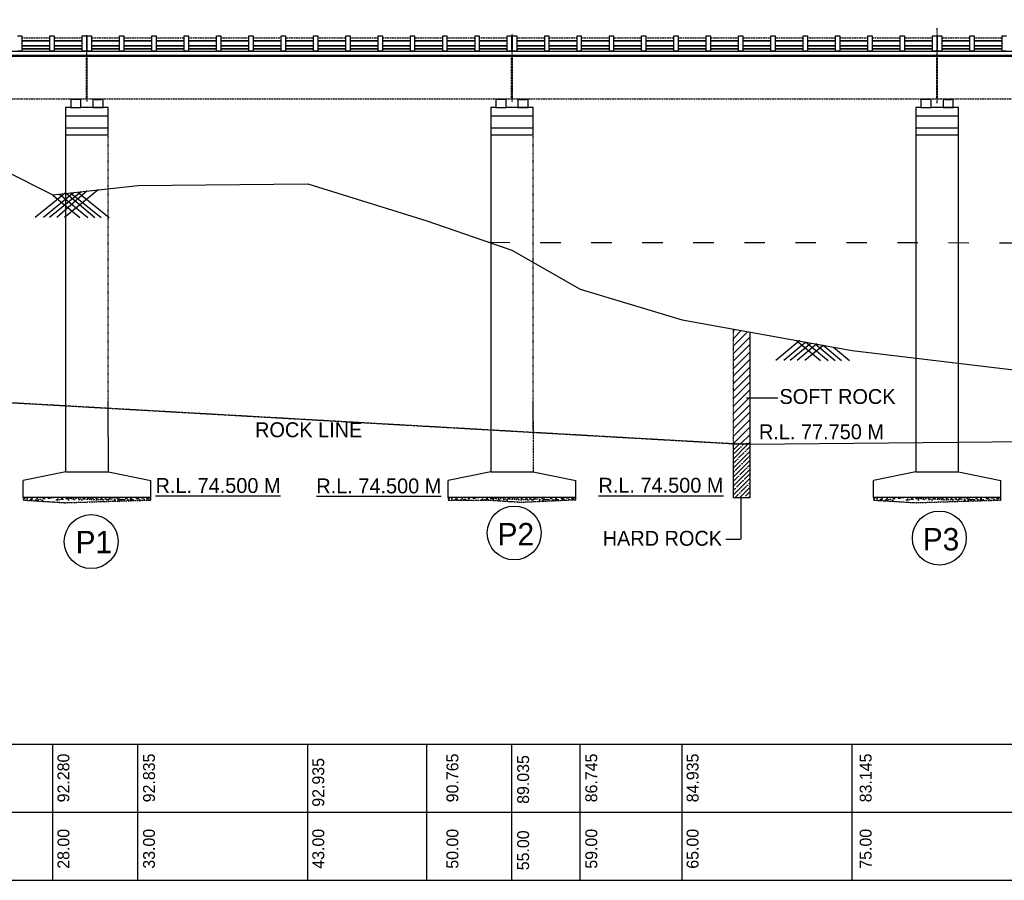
# Model space of a CAD drawing. Header units: inches. Extents: x -1841658761 to 3039153, y 1727 to 2165588347.
# Tile 30 of 41: x 656488 to 714388, y 983782 to 1034364. Entities that reach past the tile are written whole.
import ezdxf

# ---------------------------------------------------------------- set-up
doc = ezdxf.new("R2010")
doc.units = ezdxf.units.IN
doc.header["$MEASUREMENT"] = 0
for name, pattern in [('ACAD_ISO03W100', [30, 12, -18]), ('CENTERX2', [4, 2.5, -0.5, 0.5, -0.5]), ('DASHED', [0.75, 0.5, -0.25])]:
    doc.linetypes.add(name, pattern=pattern)
for name, color, linetype in [('GROUND_LVL', 114, 'Continuous'), ('TEX', 6, 'Continuous'), ('text', 7, 'Continuous')]:
    doc.layers.add(name, color=color, linetype=linetype)
doc.dimstyles.get("Standard").update_dxf_attribs({"dimtxt": 0.18, "dimasz": 0.18, "dimexe": 0.18, "dimexo": 0.0625, "dimgap": 0.09, "dimtad": 0, "dimtih": 1, "dimtoh": 1, "dimdec": 4, "dimzin": 0, "dimdsep": 46, "dimtxsty": 'Standard', "dimcen": 0.09, "dimadec": 0, "dimazin": 0, "dimtfac": 1, "dimtdec": 4, "dimtofl": 0, "dimtmove": 0, "dimatfit": 3, "dimfxl": 1, "dimtolj": 1, "dimtzin": 0, "dimarcsym": 0})

# ---------------------------------------------------------------- blocks, each defined once
blk = doc.blocks.new('*D92')
at = {"color": 3, "lineweight": -2, "transparency": 16777216}
for p, q in [((635759, 1043039), (635759, 1044459)), ((638759, 1044459), (882438, 1044459)), ((885438, 1044384), (885438, 1044459))]:
    blk.add_line(p, q, dxfattribs=at)
at = {"color": 3, "transparency": 16777216}
for points in [[(638759, 1044959), (638759, 1043959), (635759, 1044459)], [(882438, 1044959), (882438, 1043959), (885438, 1044459)]]:
    blk.add_solid(points, dxfattribs=at)
at = {"layer": 'Defpoints', "color": 0, "transparency": 16777216}
for p in [(885438, 1044459), (885438, 1044384), (635759, 1043039)]:
    blk.add_point(p, dxfattribs=at)
at = {"color": 0, "transparency": 16777216, "insert": (775438, 1045531), "char_height": 1500, "attachment_point": 5}
blk.add_mtext('\\A1;{\\H1.4286x;LENGTH OF BRIDGE 250.00 M. = 10 SPAN OF 25.00 M. EACH}', dxfattribs=at)

msp = doc.modelspace()

# ---------------------------------------------------------------- hatches: boundary and pattern name
at = {"lineweight": 30}
for points in [[(659987.94207, 1029667.73515), (659987.94207, 1029706.73515), (659587.94207, 1029706.73515), (659587.94207, 1029667.73515)], [(661287.94207, 1029667.73515), (661287.94207, 1029706.73515), (660887.94207, 1029706.73515), (660887.94207, 1029667.73515)], [(684987.94318, 1029667.73488), (684987.94318, 1029706.73488), (684587.94318, 1029706.73488), (684587.94318, 1029667.73488)], [(686287.94318, 1029667.73488), (686287.94318, 1029706.73488), (685887.94318, 1029706.73488), (685887.94318, 1029667.73488)], [(709987.94318, 1029667.73488), (709987.94318, 1029706.73488), (709587.94318, 1029706.73488), (709587.94318, 1029667.73488)], [(711287.94318, 1029667.73488), (711287.94318, 1029706.73488), (710887.94318, 1029706.73488), (710887.94318, 1029667.73488)]]:
    msp.add_hatch(color=7, dxfattribs=at).paths.add_polyline_path(points)
at = {"linetype": 'DASHED'}
h = msp.add_hatch(dxfattribs=at)
h.set_pattern_fill('ANSI31', color=256, scale=1000, style=0)
h.set_pattern_definition([(45, (-4441128.25, 957493.27), (-88.3883476, 88.3883476), [])])
h.paths.add_polyline_path([(699437.94207, 1016000.73515), (698437.94207, 1016179.73515), (698437.94207, 1009429.73515), (699437.94207, 1009429.73515)])
h.paths.add_polyline_path([(699437.94207, 1016000.73515), (698437.94207, 1016179.73515), (698437.94207, 1009429.73515), (699437.94207, 1009429.73515)])
h = msp.add_hatch(dxfattribs=at)
h.set_pattern_fill('ANSI31', color=256, scale=2500, style=0)
h.set_pattern_definition([(45, (-4441128.25, 957493.27), (-220.97087, 220.97087), [])])
h.paths.add_polyline_path([(699437.94207, 1016000.73515), (698437.94207, 1016179.73515), (698437.94207, 1009429.73515), (699437.94207, 1009429.73515)])
h = msp.add_hatch(dxfattribs=at)
h.set_pattern_fill('ANSI35', color=256, scale=1500, style=0)
h.set_pattern_definition([(45, (-4441128.25, 957493.27), (-265.165043, 265.165043), []), (45, (-4440863.1, 957493.27), (-265.165043, 265.165043), [468.75, -93.75, 0, -93.75])])
h.paths.add_polyline_path([(699437.94207, 1009408.55196), (698437.94207, 1009429.73515), (698437.94207, 1006281.73515), (699437.94207, 1006281.73515)])
at = {"linetype": 'ACAD_ISO03W100'}
h = msp.add_hatch(dxfattribs=at)
h.set_pattern_fill('AR-CONC', color=256, scale=50, style=0)
h.set_pattern_definition([(50, (-4045421.3, 963194.88), (358.630091, -31.376067), [37.5, -412.5]), (355, (-4045421.3, 963194.88), (-69.375667, 376.096067), [30, -330]), (100.4514, (-4045391.4, 963192.26), (289.25469, 344.71977), [31.870095, -350.571056]), (46.1842, (-4045421.3, 963294.88), (533.620524, -82.759507), [56.25, -618.75]), (96.6356, (-4045376.83, 963288), (467.33135, 487.058935), [47.805144, -525.8565]), (351.1842, (-4045421.3, 963294.9), (467.33097, 487.0593), [45, -495]), (21, (-4045371.3, 963269.88), (298.453526, -201.309445), [37.5, -412.5]), (326, (-4045371.3, 963269.88), (121.657666, 362.575023), [30, -330]), (71.4514, (-4045346.43, 963253.1), (420.111314, 161.265248), [31.870095, -350.571056]), (37.5, (-4045421.3, 963194.88), (6.0799277, 166.446927), [0, -326, 0, -335, 0, -331.25]), (7.5, (-4045421.3, 963194.88), (131.534769, 197.205856), [0, -191, 0, -318.5, 0, -126.25]), (327.5, (-4045532.8, 963194.88), (266.911218, -11.277436), [0, -125, 0, -390, 0, -517.5]), (317.5, (-4045582.8, 963194.88), (291.593085, 50.052491), [0, -162.5, 0, -259, 0, -367.5])])
h.paths.add_polyline_path([(664200.61707, 1006131.73515), (664200.61707, 1006281.73515), (656700.61707, 1006281.73515), (656700.61707, 1006131.73515)])
h = msp.add_hatch(dxfattribs=at)
h.set_pattern_fill('AR-CONC', color=256, scale=50, style=0)
h.set_pattern_definition([(50, (-4020433.97, 963194.88), (358.630091, -31.376067), [37.5, -412.5]), (355, (-4020433.97, 963194.88), (-69.375667, 376.096067), [30, -330]), (100.4514, (-4020404.1, 963192.26), (289.25469, 344.71977), [31.870095, -350.571056]), (46.1842, (-4020433.97, 963294.88), (533.620524, -82.759507), [56.25, -618.75]), (96.6356, (-4020389.5, 963288), (467.33135, 487.058935), [47.805144, -525.8565]), (351.1842, (-4020433.97, 963294.9), (467.33097, 487.0593), [45, -495]), (21, (-4020383.97, 963269.88), (298.453526, -201.309445), [37.5, -412.5]), (326, (-4020383.97, 963269.88), (121.657666, 362.575023), [30, -330]), (71.4514, (-4020359.1, 963253.1), (420.111314, 161.265248), [31.870095, -350.571056]), (37.5, (-4020433.97, 963194.88), (6.0799277, 166.446927), [0, -326, 0, -335, 0, -331.25]), (7.5, (-4020433.97, 963194.88), (131.534769, 197.205856), [0, -191, 0, -318.5, 0, -126.25]), (327.5, (-4020545.47, 963194.88), (266.911218, -11.277436), [0, -125, 0, -390, 0, -517.5]), (317.5, (-4020595.47, 963194.88), (291.593085, 50.052491), [0, -162.5, 0, -259, 0, -367.5])])
h.paths.add_polyline_path([(689187.94318, 1006131.73515), (689187.94318, 1006281.73515), (681687.94318, 1006281.73515), (681687.94318, 1006131.73515)])
h = msp.add_hatch(dxfattribs=at)
h.set_pattern_fill('AR-CONC', color=256, scale=50, style=0)
h.set_pattern_definition([(50, (-3995433.97, 963194.88), (358.630091, -31.376067), [37.5, -412.5]), (355, (-3995433.97, 963194.88), (-69.375667, 376.096067), [30, -330]), (100.4514, (-3995404.1, 963192.26), (289.25469, 344.71977), [31.870095, -350.571056]), (46.1842, (-3995433.97, 963294.88), (533.620524, -82.759507), [56.25, -618.75]), (96.6356, (-3995389.5, 963288), (467.33135, 487.058935), [47.805144, -525.8565]), (351.1842, (-3995433.97, 963294.9), (467.33097, 487.0593), [45, -495]), (21, (-3995383.97, 963269.88), (298.453526, -201.309445), [37.5, -412.5]), (326, (-3995383.97, 963269.88), (121.657666, 362.575023), [30, -330]), (71.4514, (-3995359.1, 963253.1), (420.111314, 161.265248), [31.870095, -350.571056]), (37.5, (-3995433.97, 963194.88), (6.0799277, 166.446927), [0, -326, 0, -335, 0, -331.25]), (7.5, (-3995433.97, 963194.88), (131.534769, 197.205856), [0, -191, 0, -318.5, 0, -126.25]), (327.5, (-3995545.47, 963194.88), (266.911218, -11.277436), [0, -125, 0, -390, 0, -517.5]), (317.5, (-3995595.47, 963194.88), (291.593085, 50.052491), [0, -162.5, 0, -259, 0, -367.5])])
h.paths.add_polyline_path([(714187.94318, 1006131.73515), (714187.94318, 1006281.73515), (706687.94318, 1006281.73515), (706687.94318, 1006131.73515)])

# ---------------------------------------------------------------- linework, layer by layer
for p, q in [((685437.94318, 1029508.83883), (685437.94318, 1033529.32366)), ((710437.94318, 1032206.73515), (710437.94318, 1033892.74407)), ((660437.94207, 1032206.73488), (660437.94207, 1033449.09873)), ((660437.94207, 1032206.73488), (660437.94207, 1029556.53075)), ((710437.94318, 1029466.25216), (710437.94318, 1032206.73515)), ((659187.94207, 1027606.73515), (659187.94207, 1011929.16722)), ((661687.94207, 1011929.16722), (661687.94207, 1027606.73515)), ((684187.94318, 1027606.73488), (684187.94318, 1011929.16694)), ((686687.94318, 1011929.16694), (686687.94318, 1027606.73488)), ((709187.94318, 1027606.73488), (709187.94318, 1011929.16694)), ((698437.94207, 1016179.73515), (698437.94207, 1009429.73515)), ((699437.94207, 1016000.71596), (699437.94207, 1016000.73109)), ((699437.94207, 1009429.73515), (698437.94207, 1009429.73515)), ((656700.61707, 1006281.73515), (656700.61707, 1006131.73515)), ((664200.61707, 1006131.73515), (664200.61707, 1006281.73515)), ((681687.94318, 1006281.73515), (681687.94318, 1006131.73515)), ((689187.94318, 1006131.73515), (689187.94318, 1006281.73515)), ((698437.94207, 1006281.73515), (699392.23466, 1006281.73515)), ((706687.94318, 1006281.73515), (706687.94318, 1006131.73515)), ((714187.94318, 1006131.73515), (714187.94318, 1006281.73515)), ((695437.94207, 991781.73515), (698437.94207, 991781.73515))]:
    msp.add_line(p, q, dxfattribs=at)
at = {"color": 251}
for p, q in [((656362.94207, 1033406.73515), (656612.94207, 1033406.73515)), ((656612.94207, 1033406.73515), (656612.94207, 1033306.73515)), ((656612.94207, 1033306.73515), (656612.94207, 1032506.73515)), ((656612.94207, 1033126.73515), (658262.94207, 1033126.73515)), ((658262.94207, 1033126.73515), (656612.94207, 1033126.73515)), ((658262.94207, 1033406.73515), (658512.94207, 1033406.73515)), ((658262.94207, 1033306.73515), (658262.94207, 1033406.73515)), ((658262.94207, 1032506.73515), (658262.94207, 1033306.73515)), ((658512.94207, 1033406.73515), (658512.94207, 1033306.73515)), ((658512.94207, 1033306.73515), (658512.94207, 1032506.73515)), ((658512.94207, 1033126.73515), (660162.94207, 1033126.73515)), ((660162.94207, 1033126.73515), (658512.94207, 1033126.73515)), ((660162.94207, 1033406.73515), (660412.94207, 1033406.73515)), ((660162.94207, 1033306.73515), (660162.94207, 1033406.73515)), ((660162.94207, 1032506.73515), (660162.94207, 1033306.73515)), ((660412.94207, 1033406.73515), (660412.94207, 1033306.73515)), ((660412.94207, 1033306.73515), (660412.94207, 1032506.73515)), ((660462.94207, 1033406.73515), (660712.94207, 1033406.73515)), ((660462.94207, 1033306.73515), (660462.94207, 1033406.73515)), ((660462.94207, 1032506.73515), (660462.94207, 1033306.73515)), ((660712.94207, 1033406.73515), (660712.94207, 1033306.73515)), ((660712.94207, 1033306.73515), (660712.94207, 1032506.73515)), ((660712.94207, 1033126.73515), (662362.94207, 1033126.73515)), ((662362.94207, 1033126.73515), (660712.94207, 1033126.73515)), ((662362.94207, 1033406.73515), (662612.94207, 1033406.73515)), ((662362.94207, 1033306.73515), (662362.94207, 1033406.73515)), ((662362.94207, 1032506.73515), (662362.94207, 1033306.73515)), ((662612.94207, 1033406.73515), (662612.94207, 1033306.73515)), ((662612.94207, 1033306.73515), (662612.94207, 1032506.73515)), ((662612.94207, 1033126.73515), (664262.94207, 1033126.73515)), ((664262.94207, 1033126.73515), (662612.94207, 1033126.73515)), ((664262.94207, 1033406.73515), (664512.94207, 1033406.73515)), ((664262.94207, 1033306.73515), (664262.94207, 1033406.73515)), ((664262.94207, 1032506.73515), (664262.94207, 1033306.73515)), ((664512.94207, 1033406.73515), (664512.94207, 1033306.73515)), ((664512.94207, 1033306.73515), (664512.94207, 1032506.73515)), ((664512.94207, 1033126.73515), (666162.94207, 1033126.73515)), ((666162.94207, 1033126.73515), (664512.94207, 1033126.73515)), ((666162.94207, 1033406.73515), (666412.94207, 1033406.73515)), ((666162.94207, 1033306.73515), (666162.94207, 1033406.73515)), ((666162.94207, 1032506.73515), (666162.94207, 1033306.73515)), ((666412.94207, 1033406.73515), (666412.94207, 1033306.73515)), ((666412.94207, 1033306.73515), (666412.94207, 1032506.73515)), ((666412.94207, 1033126.73515), (668062.94207, 1033126.73515)), ((668062.94207, 1033126.73515), (666412.94207, 1033126.73515)), ((668062.94207, 1033406.73515), (668312.94207, 1033406.73515)), ((668062.94207, 1033306.73515), (668062.94207, 1033406.73515)), ((668062.94207, 1032506.73515), (668062.94207, 1033306.73515)), ((668312.94207, 1033406.73515), (668312.94207, 1033306.73515)), ((668312.94207, 1033306.73515), (668312.94207, 1032506.73515)), ((668312.94207, 1033126.73515), (669962.94207, 1033126.73515)), ((669962.94207, 1033126.73515), (668312.94207, 1033126.73515)), ((669962.94207, 1033406.73515), (670212.94207, 1033406.73515)), ((669962.94207, 1033306.73515), (669962.94207, 1033406.73515)), ((669962.94207, 1032506.73515), (669962.94207, 1033306.73515)), ((670212.94207, 1033406.73515), (670212.94207, 1033306.73515)), ((670212.94207, 1033306.73515), (670212.94207, 1032506.73515)), ((670212.94207, 1033126.73515), (671862.94207, 1033126.73515)), ((671862.94207, 1033126.73515), (670212.94207, 1033126.73515)), ((671862.94207, 1033406.73515), (672112.94207, 1033406.73515)), ((671862.94207, 1033306.73515), (671862.94207, 1033406.73515)), ((671862.94207, 1032506.73515), (671862.94207, 1033306.73515)), ((672112.94207, 1033406.73515), (672112.94207, 1033306.73515)), ((672112.94207, 1033306.73515), (672112.94207, 1032506.73515)), ((672112.94207, 1033126.73515), (673762.94207, 1033126.73515)), ((673762.94207, 1033126.73515), (672112.94207, 1033126.73515)), ((673762.94207, 1033406.73515), (674012.94207, 1033406.73515)), ((673762.94207, 1033306.73515), (673762.94207, 1033406.73515)), ((673762.94207, 1032506.73515), (673762.94207, 1033306.73515)), ((674012.94207, 1033406.73515), (674012.94207, 1033306.73515)), ((674012.94207, 1033306.73515), (674012.94207, 1032506.73515)), ((674012.94207, 1033126.73515), (675662.94207, 1033126.73515)), ((675662.94207, 1033126.73515), (674012.94207, 1033126.73515)), ((675662.94207, 1033406.73515), (675912.94207, 1033406.73515)), ((675662.94207, 1033306.73515), (675662.94207, 1033406.73515)), ((675662.94207, 1032506.73515), (675662.94207, 1033306.73515)), ((675912.94207, 1033406.73515), (675912.94207, 1033306.73515)), ((675912.94207, 1033306.73515), (675912.94207, 1032506.73515)), ((675912.94207, 1033126.73515), (677562.94207, 1033126.73515)), ((677562.94207, 1033126.73515), (675912.94207, 1033126.73515)), ((677562.94207, 1033406.73515), (677812.94207, 1033406.73515)), ((677562.94207, 1033306.73515), (677562.94207, 1033406.73515)), ((677562.94207, 1032506.73515), (677562.94207, 1033306.73515)), ((677812.94207, 1033406.73515), (677812.94207, 1033306.73515)), ((677812.94207, 1033306.73515), (677812.94207, 1032506.73515)), ((677812.94207, 1033126.73515), (679462.94207, 1033126.73515)), ((679462.94207, 1033126.73515), (677812.94207, 1033126.73515)), ((679462.94207, 1033406.73515), (679712.94207, 1033406.73515)), ((679462.94207, 1033306.73515), (679462.94207, 1033406.73515)), ((679462.94207, 1032506.73515), (679462.94207, 1033306.73515)), ((679712.94207, 1033406.73515), (679712.94207, 1033306.73515)), ((679712.94207, 1033306.73515), (679712.94207, 1032506.73515)), ((679712.94207, 1033126.73515), (681362.94207, 1033126.73515)), ((681362.94207, 1033126.73515), (679712.94207, 1033126.73515)), ((681362.94207, 1033406.73515), (681612.94207, 1033406.73515)), ((681362.94207, 1033306.73515), (681362.94207, 1033406.73515)), ((681362.94207, 1032506.73515), (681362.94207, 1033306.73515)), ((681612.94207, 1033406.73515), (681612.94207, 1033306.73515)), ((681612.94207, 1033306.73515), (681612.94207, 1032506.73515)), ((681612.94207, 1033126.73515), (683262.94207, 1033126.73515)), ((683262.94207, 1033126.73515), (681612.94207, 1033126.73515)), ((683262.94207, 1033406.73515), (683512.94207, 1033406.73515)), ((683262.94207, 1033306.73515), (683262.94207, 1033406.73515)), ((683262.94207, 1032506.73515), (683262.94207, 1033306.73515)), ((683512.94207, 1033406.73515), (683512.94207, 1033306.73515)), ((683512.94207, 1033306.73515), (683512.94207, 1032506.73515)), ((683512.94207, 1033126.73515), (685162.94207, 1033126.73515)), ((685162.94207, 1033126.73515), (683512.94207, 1033126.73515)), ((685162.94207, 1033406.73515), (685412.94207, 1033406.73515)), ((685162.94207, 1033306.73515), (685162.94207, 1033406.73515)), ((685162.94207, 1032506.73515), (685162.94207, 1033306.73515)), ((685412.94207, 1033406.73515), (685412.94207, 1033306.73515)), ((685412.94207, 1033306.73515), (685412.94207, 1032506.73515)), ((685462.94318, 1033406.73515), (685712.94318, 1033406.73515)), ((685462.94318, 1033306.73515), (685462.94318, 1033406.73515)), ((685462.94318, 1032506.73515), (685462.94318, 1033306.73515)), ((685712.94318, 1033406.73515), (685712.94318, 1033306.73515)), ((685712.94318, 1033306.73515), (685712.94318, 1032506.73515)), ((685712.94318, 1033126.73515), (687362.94318, 1033126.73515)), ((687362.94318, 1033126.73515), (685712.94318, 1033126.73515)), ((687362.94318, 1033406.73515), (687612.94318, 1033406.73515)), ((687362.94318, 1033306.73515), (687362.94318, 1033406.73515)), ((687362.94318, 1032506.73515), (687362.94318, 1033306.73515)), ((687612.94318, 1033406.73515), (687612.94318, 1033306.73515)), ((687612.94318, 1033306.73515), (687612.94318, 1032506.73515)), ((687612.94318, 1033126.73515), (689262.94318, 1033126.73515)), ((689262.94318, 1033126.73515), (687612.94318, 1033126.73515)), ((689262.94318, 1033406.73515), (689512.94318, 1033406.73515)), ((689262.94318, 1033306.73515), (689262.94318, 1033406.73515)), ((689262.94318, 1032506.73515), (689262.94318, 1033306.73515)), ((689512.94318, 1033406.73515), (689512.94318, 1033306.73515)), ((689512.94318, 1033306.73515), (689512.94318, 1032506.73515)), ((689512.94318, 1033126.73515), (691162.94318, 1033126.73515)), ((691162.94318, 1033126.73515), (689512.94318, 1033126.73515)), ((691162.94318, 1033406.73515), (691412.94318, 1033406.73515)), ((691162.94318, 1033306.73515), (691162.94318, 1033406.73515)), ((691162.94318, 1032506.73515), (691162.94318, 1033306.73515)), ((691412.94318, 1033406.73515), (691412.94318, 1033306.73515)), ((691412.94318, 1033306.73515), (691412.94318, 1032506.73515)), ((691412.94318, 1033126.73515), (693062.94318, 1033126.73515)), ((693062.94318, 1033126.73515), (691412.94318, 1033126.73515)), ((693062.94318, 1033406.73515), (693312.94318, 1033406.73515)), ((693062.94318, 1033306.73515), (693062.94318, 1033406.73515)), ((693062.94318, 1032506.73515), (693062.94318, 1033306.73515)), ((693312.94318, 1033406.73515), (693312.94318, 1033306.73515)), ((693312.94318, 1033306.73515), (693312.94318, 1032506.73515)), ((693312.94318, 1033126.73515), (694962.94318, 1033126.73515)), ((694962.94318, 1033126.73515), (693312.94318, 1033126.73515)), ((694962.94318, 1033406.73515), (695212.94318, 1033406.73515)), ((694962.94318, 1033306.73515), (694962.94318, 1033406.73515)), ((694962.94318, 1032506.73515), (694962.94318, 1033306.73515)), ((695212.94318, 1033406.73515), (695212.94318, 1033306.73515)), ((695212.94318, 1033306.73515), (695212.94318, 1032506.73515)), ((695212.94318, 1033126.73515), (696862.94318, 1033126.73515)), ((696862.94318, 1033126.73515), (695212.94318, 1033126.73515)), ((696862.94318, 1033406.73515), (697112.94318, 1033406.73515)), ((696862.94318, 1033306.73515), (696862.94318, 1033406.73515)), ((696862.94318, 1032506.73515), (696862.94318, 1033306.73515)), ((697112.94318, 1033406.73515), (697112.94318, 1033306.73515)), ((697112.94318, 1033306.73515), (697112.94318, 1032506.73515)), ((697112.94318, 1033126.73515), (698762.94318, 1033126.73515)), ((698762.94318, 1033126.73515), (697112.94318, 1033126.73515)), ((698762.94318, 1033406.73515), (699012.94318, 1033406.73515)), ((698762.94318, 1033306.73515), (698762.94318, 1033406.73515)), ((698762.94318, 1032506.73515), (698762.94318, 1033306.73515)), ((699012.94318, 1033406.73515), (699012.94318, 1033306.73515)), ((699012.94318, 1033306.73515), (699012.94318, 1032506.73515)), ((699012.94318, 1033126.73515), (700662.94318, 1033126.73515)), ((700662.94318, 1033126.73515), (699012.94318, 1033126.73515)), ((700662.94318, 1033406.73515), (700912.94318, 1033406.73515)), ((700662.94318, 1033306.73515), (700662.94318, 1033406.73515)), ((700662.94318, 1032506.73515), (700662.94318, 1033306.73515)), ((700912.94318, 1033406.73515), (700912.94318, 1033306.73515)), ((700912.94318, 1033306.73515), (700912.94318, 1032506.73515)), ((700912.94318, 1033126.73515), (702562.94318, 1033126.73515)), ((702562.94318, 1033126.73515), (700912.94318, 1033126.73515)), ((702562.94318, 1033406.73515), (702812.94318, 1033406.73515)), ((702562.94318, 1033306.73515), (702562.94318, 1033406.73515)), ((702562.94318, 1032506.73515), (702562.94318, 1033306.73515)), ((702812.94318, 1033406.73515), (702812.94318, 1033306.73515)), ((702812.94318, 1033306.73515), (702812.94318, 1032506.73515)), ((702812.94318, 1033126.73515), (704462.94318, 1033126.73515)), ((704462.94318, 1033126.73515), (702812.94318, 1033126.73515)), ((704462.94318, 1033406.73515), (704712.94318, 1033406.73515)), ((704462.94318, 1033306.73515), (704462.94318, 1033406.73515)), ((704462.94318, 1032506.73515), (704462.94318, 1033306.73515)), ((704712.94318, 1033406.73515), (704712.94318, 1033306.73515)), ((704712.94318, 1033306.73515), (704712.94318, 1032506.73515)), ((704712.94318, 1033126.73515), (706362.94318, 1033126.73515)), ((706362.94318, 1033126.73515), (704712.94318, 1033126.73515)), ((706362.94318, 1033406.73515), (706612.94318, 1033406.73515)), ((706362.94318, 1033306.73515), (706362.94318, 1033406.73515)), ((706362.94318, 1032506.73515), (706362.94318, 1033306.73515)), ((706612.94318, 1033406.73515), (706612.94318, 1033306.73515)), ((706612.94318, 1033306.73515), (706612.94318, 1032506.73515)), ((706612.94318, 1033126.73515), (708262.94318, 1033126.73515)), ((708262.94318, 1033126.73515), (706612.94318, 1033126.73515)), ((708262.94318, 1033406.73515), (708512.94318, 1033406.73515)), ((708262.94318, 1033306.73515), (708262.94318, 1033406.73515)), ((708262.94318, 1032506.73515), (708262.94318, 1033306.73515)), ((708512.94318, 1033406.73515), (708512.94318, 1033306.73515)), ((708512.94318, 1033306.73515), (708512.94318, 1032506.73515)), ((708512.94318, 1033126.73515), (710162.94318, 1033126.73515)), ((710162.94318, 1033126.73515), (708512.94318, 1033126.73515)), ((710162.94318, 1033406.73515), (710412.94318, 1033406.73515)), ((710162.94318, 1033306.73515), (710162.94318, 1033406.73515)), ((710162.94318, 1032506.73515), (710162.94318, 1033306.73515)), ((710412.94318, 1033406.73515), (710412.94318, 1033306.73515)), ((710412.94318, 1033306.73515), (710412.94318, 1032506.73515)), ((710462.94318, 1033406.73515), (710712.94318, 1033406.73515)), ((710462.94318, 1033306.73515), (710462.94318, 1033406.73515)), ((710462.94318, 1032506.73515), (710462.94318, 1033306.73515)), ((710712.94318, 1033406.73515), (710712.94318, 1033306.73515)), ((710712.94318, 1033306.73515), (710712.94318, 1032506.73515)), ((710712.94318, 1033126.73515), (712362.94318, 1033126.73515)), ((712362.94318, 1033126.73515), (710712.94318, 1033126.73515)), ((712362.94318, 1033406.73515), (712612.94318, 1033406.73515)), ((712362.94318, 1033306.73515), (712362.94318, 1033406.73515)), ((712362.94318, 1032506.73515), (712362.94318, 1033306.73515)), ((712612.94318, 1033406.73515), (712612.94318, 1033306.73515)), ((712612.94318, 1033306.73515), (712612.94318, 1032506.73515)), ((712612.94318, 1033126.73515), (714262.94318, 1033126.73515)), ((714262.94318, 1033126.73515), (712612.94318, 1033126.73515)), ((714262.94318, 1033406.73515), (714512.94318, 1033406.73515)), ((714262.94318, 1033306.73515), (714262.94318, 1033406.73515)), ((714262.94318, 1032506.73515), (714262.94318, 1033306.73515)), ((627637.94207, 1032506.73515), (893237.94207, 1032506.73515)), ((656612.94207, 1032506.73515), (656362.94207, 1032506.73515)), ((658262.94207, 1032836.73515), (656612.94207, 1032836.73515)), ((656612.94207, 1032836.73515), (658262.94207, 1032836.73515)), ((656612.94207, 1032656.73515), (658262.94207, 1032656.73515)), ((658262.94207, 1032656.73515), (656612.94207, 1032656.73515)), ((658512.94207, 1032506.73515), (658262.94207, 1032506.73515)), ((660162.94207, 1032836.73515), (658512.94207, 1032836.73515)), ((658512.94207, 1032836.73515), (660162.94207, 1032836.73515)), ((658512.94207, 1032656.73515), (660162.94207, 1032656.73515)), ((660162.94207, 1032656.73515), (658512.94207, 1032656.73515)), ((660412.94207, 1032506.73515), (660162.94207, 1032506.73515)), ((660712.94207, 1032506.73515), (660462.94207, 1032506.73515)), ((662362.94207, 1032836.73515), (660712.94207, 1032836.73515)), ((660712.94207, 1032836.73515), (662362.94207, 1032836.73515)), ((660712.94207, 1032656.73515), (662362.94207, 1032656.73515)), ((662362.94207, 1032656.73515), (660712.94207, 1032656.73515)), ((662612.94207, 1032506.73515), (662362.94207, 1032506.73515)), ((664262.94207, 1032836.73515), (662612.94207, 1032836.73515)), ((662612.94207, 1032836.73515), (664262.94207, 1032836.73515)), ((662612.94207, 1032656.73515), (664262.94207, 1032656.73515)), ((664262.94207, 1032656.73515), (662612.94207, 1032656.73515)), ((664512.94207, 1032506.73515), (664262.94207, 1032506.73515)), ((666162.94207, 1032836.73515), (664512.94207, 1032836.73515)), ((664512.94207, 1032836.73515), (666162.94207, 1032836.73515)), ((664512.94207, 1032656.73515), (666162.94207, 1032656.73515)), ((666162.94207, 1032656.73515), (664512.94207, 1032656.73515)), ((666412.94207, 1032506.73515), (666162.94207, 1032506.73515)), ((668062.94207, 1032836.73515), (666412.94207, 1032836.73515)), ((666412.94207, 1032836.73515), (668062.94207, 1032836.73515)), ((666412.94207, 1032656.73515), (668062.94207, 1032656.73515)), ((668062.94207, 1032656.73515), (666412.94207, 1032656.73515)), ((668312.94207, 1032506.73515), (668062.94207, 1032506.73515)), ((669962.94207, 1032836.73515), (668312.94207, 1032836.73515)), ((668312.94207, 1032836.73515), (669962.94207, 1032836.73515)), ((668312.94207, 1032656.73515), (669962.94207, 1032656.73515)), ((669962.94207, 1032656.73515), (668312.94207, 1032656.73515)), ((670212.94207, 1032506.73515), (669962.94207, 1032506.73515)), ((671862.94207, 1032836.73515), (670212.94207, 1032836.73515)), ((670212.94207, 1032836.73515), (671862.94207, 1032836.73515)), ((670212.94207, 1032656.73515), (671862.94207, 1032656.73515)), ((671862.94207, 1032656.73515), (670212.94207, 1032656.73515)), ((672112.94207, 1032506.73515), (671862.94207, 1032506.73515)), ((673762.94207, 1032836.73515), (672112.94207, 1032836.73515)), ((672112.94207, 1032836.73515), (673762.94207, 1032836.73515)), ((672112.94207, 1032656.73515), (673762.94207, 1032656.73515)), ((673762.94207, 1032656.73515), (672112.94207, 1032656.73515)), ((674012.94207, 1032506.73515), (673762.94207, 1032506.73515)), ((675662.94207, 1032836.73515), (674012.94207, 1032836.73515)), ((674012.94207, 1032836.73515), (675662.94207, 1032836.73515)), ((674012.94207, 1032656.73515), (675662.94207, 1032656.73515)), ((675662.94207, 1032656.73515), (674012.94207, 1032656.73515)), ((675912.94207, 1032506.73515), (675662.94207, 1032506.73515)), ((677562.94207, 1032836.73515), (675912.94207, 1032836.73515)), ((675912.94207, 1032836.73515), (677562.94207, 1032836.73515)), ((675912.94207, 1032656.73515), (677562.94207, 1032656.73515)), ((677562.94207, 1032656.73515), (675912.94207, 1032656.73515)), ((677812.94207, 1032506.73515), (677562.94207, 1032506.73515)), ((679462.94207, 1032836.73515), (677812.94207, 1032836.73515)), ((677812.94207, 1032836.73515), (679462.94207, 1032836.73515)), ((677812.94207, 1032656.73515), (679462.94207, 1032656.73515)), ((679462.94207, 1032656.73515), (677812.94207, 1032656.73515)), ((679712.94207, 1032506.73515), (679462.94207, 1032506.73515)), ((681362.94207, 1032836.73515), (679712.94207, 1032836.73515)), ((679712.94207, 1032836.73515), (681362.94207, 1032836.73515)), ((679712.94207, 1032656.73515), (681362.94207, 1032656.73515)), ((681362.94207, 1032656.73515), (679712.94207, 1032656.73515)), ((681612.94207, 1032506.73515), (681362.94207, 1032506.73515)), ((683262.94207, 1032836.73515), (681612.94207, 1032836.73515)), ((681612.94207, 1032836.73515), (683262.94207, 1032836.73515)), ((681612.94207, 1032656.73515), (683262.94207, 1032656.73515)), ((683262.94207, 1032656.73515), (681612.94207, 1032656.73515)), ((683512.94207, 1032506.73515), (683262.94207, 1032506.73515)), ((685162.94207, 1032836.73515), (683512.94207, 1032836.73515)), ((683512.94207, 1032836.73515), (685162.94207, 1032836.73515)), ((683512.94207, 1032656.73515), (685162.94207, 1032656.73515)), ((685162.94207, 1032656.73515), (683512.94207, 1032656.73515)), ((685412.94207, 1032506.73515), (685162.94207, 1032506.73515)), ((685712.94318, 1032506.73515), (685462.94318, 1032506.73515)), ((687362.94318, 1032836.73515), (685712.94318, 1032836.73515)), ((685712.94318, 1032836.73515), (687362.94318, 1032836.73515)), ((685712.94318, 1032656.73515), (687362.94318, 1032656.73515)), ((687362.94318, 1032656.73515), (685712.94318, 1032656.73515)), ((687612.94318, 1032506.73515), (687362.94318, 1032506.73515)), ((689262.94318, 1032836.73515), (687612.94318, 1032836.73515)), ((687612.94318, 1032836.73515), (689262.94318, 1032836.73515)), ((687612.94318, 1032656.73515), (689262.94318, 1032656.73515)), ((689262.94318, 1032656.73515), (687612.94318, 1032656.73515)), ((689512.94318, 1032506.73515), (689262.94318, 1032506.73515)), ((691162.94318, 1032836.73515), (689512.94318, 1032836.73515)), ((689512.94318, 1032836.73515), (691162.94318, 1032836.73515)), ((689512.94318, 1032656.73515), (691162.94318, 1032656.73515)), ((691162.94318, 1032656.73515), (689512.94318, 1032656.73515)), ((691412.94318, 1032506.73515), (691162.94318, 1032506.73515)), ((693062.94318, 1032836.73515), (691412.94318, 1032836.73515)), ((691412.94318, 1032836.73515), (693062.94318, 1032836.73515)), ((691412.94318, 1032656.73515), (693062.94318, 1032656.73515)), ((693062.94318, 1032656.73515), (691412.94318, 1032656.73515)), ((693312.94318, 1032506.73515), (693062.94318, 1032506.73515)), ((694962.94318, 1032836.73515), (693312.94318, 1032836.73515)), ((693312.94318, 1032836.73515), (694962.94318, 1032836.73515)), ((693312.94318, 1032656.73515), (694962.94318, 1032656.73515)), ((694962.94318, 1032656.73515), (693312.94318, 1032656.73515)), ((695212.94318, 1032506.73515), (694962.94318, 1032506.73515)), ((696862.94318, 1032836.73515), (695212.94318, 1032836.73515)), ((695212.94318, 1032836.73515), (696862.94318, 1032836.73515)), ((695212.94318, 1032656.73515), (696862.94318, 1032656.73515)), ((696862.94318, 1032656.73515), (695212.94318, 1032656.73515)), ((697112.94318, 1032506.73515), (696862.94318, 1032506.73515)), ((698762.94318, 1032836.73515), (697112.94318, 1032836.73515)), ((697112.94318, 1032836.73515), (698762.94318, 1032836.73515)), ((697112.94318, 1032656.73515), (698762.94318, 1032656.73515)), ((698762.94318, 1032656.73515), (697112.94318, 1032656.73515)), ((699012.94318, 1032506.73515), (698762.94318, 1032506.73515)), ((700662.94318, 1032836.73515), (699012.94318, 1032836.73515)), ((699012.94318, 1032836.73515), (700662.94318, 1032836.73515)), ((699012.94318, 1032656.73515), (700662.94318, 1032656.73515)), ((700662.94318, 1032656.73515), (699012.94318, 1032656.73515)), ((700912.94318, 1032506.73515), (700662.94318, 1032506.73515)), ((702562.94318, 1032836.73515), (700912.94318, 1032836.73515)), ((700912.94318, 1032836.73515), (702562.94318, 1032836.73515)), ((700912.94318, 1032656.73515), (702562.94318, 1032656.73515)), ((702562.94318, 1032656.73515), (700912.94318, 1032656.73515)), ((702812.94318, 1032506.73515), (702562.94318, 1032506.73515)), ((704462.94318, 1032836.73515), (702812.94318, 1032836.73515)), ((702812.94318, 1032836.73515), (704462.94318, 1032836.73515)), ((702812.94318, 1032656.73515), (704462.94318, 1032656.73515)), ((704462.94318, 1032656.73515), (702812.94318, 1032656.73515)), ((704712.94318, 1032506.73515), (704462.94318, 1032506.73515)), ((706362.94318, 1032836.73515), (704712.94318, 1032836.73515)), ((704712.94318, 1032836.73515), (706362.94318, 1032836.73515)), ((704712.94318, 1032656.73515), (706362.94318, 1032656.73515)), ((706362.94318, 1032656.73515), (704712.94318, 1032656.73515)), ((706612.94318, 1032506.73515), (706362.94318, 1032506.73515)), ((708262.94318, 1032836.73515), (706612.94318, 1032836.73515)), ((706612.94318, 1032836.73515), (708262.94318, 1032836.73515)), ((706612.94318, 1032656.73515), (708262.94318, 1032656.73515)), ((708262.94318, 1032656.73515), (706612.94318, 1032656.73515)), ((708512.94318, 1032506.73515), (708262.94318, 1032506.73515)), ((710162.94318, 1032836.73515), (708512.94318, 1032836.73515)), ((708512.94318, 1032836.73515), (710162.94318, 1032836.73515)), ((708512.94318, 1032656.73515), (710162.94318, 1032656.73515)), ((710162.94318, 1032656.73515), (708512.94318, 1032656.73515)), ((710412.94318, 1032506.73515), (710162.94318, 1032506.73515)), ((710712.94318, 1032506.73515), (710462.94318, 1032506.73515)), ((712362.94318, 1032836.73515), (710712.94318, 1032836.73515)), ((710712.94318, 1032836.73515), (712362.94318, 1032836.73515)), ((710712.94318, 1032656.73515), (712362.94318, 1032656.73515)), ((712362.94318, 1032656.73515), (710712.94318, 1032656.73515)), ((712612.94318, 1032506.73515), (712362.94318, 1032506.73515)), ((714262.94318, 1032836.73515), (712612.94318, 1032836.73515)), ((712612.94318, 1032836.73515), (714262.94318, 1032836.73515)), ((712612.94318, 1032656.73515), (714262.94318, 1032656.73515)), ((714262.94318, 1032656.73515), (712612.94318, 1032656.73515)), ((714512.94318, 1032506.73515), (714262.94318, 1032506.73515))]:
    msp.add_line(p, q, dxfattribs=at)
at = {"color": 251, "linetype": 'DASHED'}
for p, q in [((656612.94207, 1033306.73515), (658262.94207, 1033306.73515)), ((658512.94207, 1033306.73515), (660162.94207, 1033306.73515)), ((660462.94207, 1032506.73515), (660462.94207, 1033406.73515)), ((660712.94207, 1033306.73515), (662362.94207, 1033306.73515)), ((662612.94207, 1033306.73515), (664262.94207, 1033306.73515)), ((664512.94207, 1033306.73515), (666162.94207, 1033306.73515)), ((666412.94207, 1033306.73515), (668062.94207, 1033306.73515)), ((668312.94207, 1033306.73515), (669962.94207, 1033306.73515)), ((670212.94207, 1033306.73515), (671862.94207, 1033306.73515)), ((672112.94207, 1033306.73515), (673762.94207, 1033306.73515)), ((674012.94207, 1033306.73515), (675662.94207, 1033306.73515)), ((675912.94207, 1033306.73515), (677562.94207, 1033306.73515)), ((677812.94207, 1033306.73515), (679462.94207, 1033306.73515)), ((679712.94207, 1033306.73515), (681362.94207, 1033306.73515)), ((681612.94207, 1033306.73515), (683262.94207, 1033306.73515)), ((683512.94207, 1033306.73515), (685162.94207, 1033306.73515)), ((685462.94318, 1032506.73515), (685462.94318, 1033406.73515)), ((685712.94318, 1033306.73515), (687362.94318, 1033306.73515)), ((687612.94318, 1033306.73515), (689262.94318, 1033306.73515)), ((689512.94318, 1033306.73515), (691162.94318, 1033306.73515)), ((691412.94318, 1033306.73515), (693062.94318, 1033306.73515)), ((693312.94318, 1033306.73515), (694962.94318, 1033306.73515)), ((695212.94318, 1033306.73515), (696862.94318, 1033306.73515)), ((697112.94318, 1033306.73515), (698762.94318, 1033306.73515)), ((699012.94318, 1033306.73515), (700662.94318, 1033306.73515)), ((700912.94318, 1033306.73515), (702562.94318, 1033306.73515)), ((702812.94318, 1033306.73515), (704462.94318, 1033306.73515)), ((704712.94318, 1033306.73515), (706362.94318, 1033306.73515)), ((706612.94318, 1033306.73515), (708262.94318, 1033306.73515)), ((708512.94318, 1033306.73515), (710162.94318, 1033306.73515)), ((710462.94318, 1032506.73515), (710462.94318, 1033406.73515)), ((710712.94318, 1033306.73515), (712362.94318, 1033306.73515)), ((712612.94318, 1033306.73515), (714262.94318, 1033306.73515))]:
    msp.add_line(p, q, dxfattribs=at)
at = {"color": 7, "lineweight": 30}
for p, q in [((627637.94207, 1032281.73515), (893237.94207, 1032281.73515)), ((735437.94207, 1032206.73515), (695437.94207, 1032206.73515)), ((659587.94207, 1029667.73515), (659487.94207, 1029667.73515)), ((659487.94207, 1029667.73515), (659487.94207, 1029206.73515)), ((659587.94207, 1029667.73515), (659587.94207, 1029706.73515)), ((659987.94207, 1029667.73515), (659587.94207, 1029667.73515)), ((659987.94207, 1029706.73515), (659987.94207, 1029667.73515)), ((660087.94207, 1029667.73515), (659987.94207, 1029667.73515)), ((660087.94207, 1029206.73515), (660087.94207, 1029667.73515)), ((660887.94207, 1029667.73515), (660787.94207, 1029667.73515)), ((660787.94207, 1029667.73515), (660787.94207, 1029206.73515)), ((660887.94207, 1029706.73515), (660887.94207, 1029667.73515)), ((660887.94207, 1029667.73515), (661287.94207, 1029667.73515)), ((661287.94207, 1029667.73515), (661287.94207, 1029706.73515)), ((661387.94207, 1029667.73515), (661287.94207, 1029667.73515)), ((661387.94207, 1029206.73515), (661387.94207, 1029667.73515)), ((684587.94318, 1029667.73488), (684487.94318, 1029667.73488)), ((684487.94318, 1029667.73488), (684487.94318, 1029206.73488)), ((684587.94318, 1029667.73488), (684587.94318, 1029706.73488)), ((684987.94318, 1029667.73488), (684587.94318, 1029667.73488)), ((684987.94318, 1029706.73488), (684987.94318, 1029667.73488)), ((685087.94318, 1029667.73488), (684987.94318, 1029667.73488)), ((685087.94318, 1029206.73488), (685087.94318, 1029667.73488)), ((685887.94318, 1029667.73488), (685787.94318, 1029667.73488)), ((685787.94318, 1029667.73488), (685787.94318, 1029206.73488)), ((685887.94318, 1029706.73488), (685887.94318, 1029667.73488)), ((685887.94318, 1029667.73488), (686287.94318, 1029667.73488)), ((686287.94318, 1029667.73488), (686287.94318, 1029706.73488)), ((686387.94318, 1029667.73488), (686287.94318, 1029667.73488)), ((686387.94318, 1029206.73488), (686387.94318, 1029667.73488)), ((709587.94318, 1029667.73488), (709487.94318, 1029667.73488)), ((709487.94318, 1029667.73488), (709487.94318, 1029206.73488)), ((709587.94318, 1029667.73488), (709587.94318, 1029706.73488)), ((709987.94318, 1029667.73488), (709587.94318, 1029667.73488)), ((709987.94318, 1029706.73488), (709987.94318, 1029667.73488)), ((710087.94318, 1029667.73488), (709987.94318, 1029667.73488)), ((710087.94318, 1029206.73488), (710087.94318, 1029667.73488)), ((710887.94318, 1029667.73488), (710787.94318, 1029667.73488)), ((710787.94318, 1029667.73488), (710787.94318, 1029206.73488)), ((710887.94318, 1029706.73488), (710887.94318, 1029667.73488)), ((710887.94318, 1029667.73488), (711287.94318, 1029667.73488)), ((711287.94318, 1029667.73488), (711287.94318, 1029706.73488)), ((711387.94318, 1029667.73488), (711287.94318, 1029667.73488)), ((711387.94318, 1029206.73488), (711387.94318, 1029667.73488)), ((659487.94207, 1029206.73515), (659187.94207, 1029206.73515)), ((659187.94207, 1029206.73515), (659187.94207, 1028706.73515)), ((659487.94207, 1029206.73515), (660087.94207, 1029206.73515)), ((661387.94207, 1029206.73515), (660087.94207, 1029206.73515)), ((660787.94207, 1029206.73515), (661387.94207, 1029206.73515)), ((661687.94207, 1029206.73515), (661387.94207, 1029206.73515)), ((661687.94207, 1028706.73515), (661687.94207, 1029206.73515)), ((684487.94318, 1029206.73488), (684187.94318, 1029206.73488)), ((684187.94318, 1029206.73488), (684187.94318, 1028706.73488)), ((684487.94318, 1029206.73488), (685087.94318, 1029206.73488)), ((686387.94318, 1029206.73488), (685087.94318, 1029206.73488)), ((685787.94318, 1029206.73488), (686387.94318, 1029206.73488)), ((686687.94318, 1029206.73488), (686387.94318, 1029206.73488)), ((686687.94318, 1028706.73488), (686687.94318, 1029206.73488)), ((709487.94318, 1029206.73488), (709187.94318, 1029206.73488)), ((709187.94318, 1029206.73488), (709187.94318, 1028706.73488)), ((709487.94318, 1029206.73488), (710087.94318, 1029206.73488)), ((711387.94318, 1029206.73488), (710087.94318, 1029206.73488)), ((710787.94318, 1029206.73488), (711387.94318, 1029206.73488)), ((711687.94318, 1029206.73488), (711387.94318, 1029206.73488)), ((711687.94318, 1028706.73488), (711687.94318, 1029206.73488)), ((659187.94207, 1028706.73515), (659187.94207, 1028006.73515)), ((659187.94207, 1028706.73515), (661687.94207, 1028706.73515)), ((661687.94207, 1028006.73515), (661687.94207, 1028706.73515)), ((684187.94318, 1028706.73488), (684187.94318, 1028006.73488)), ((684187.94318, 1028706.73488), (686687.94318, 1028706.73488)), ((686687.94318, 1028006.73488), (686687.94318, 1028706.73488)), ((709187.94318, 1028706.73488), (709187.94318, 1028006.73488)), ((709187.94318, 1028706.73488), (711687.94318, 1028706.73488)), ((711687.94318, 1028006.73488), (711687.94318, 1028706.73488)), ((659187.94207, 1028006.73515), (659187.94207, 1027606.73515)), ((659187.94207, 1028006.73515), (661687.94207, 1028006.73515)), ((661687.94207, 1027606.73515), (661687.94207, 1028006.73515)), ((684187.94318, 1028006.73488), (684187.94318, 1027606.73488)), ((684187.94318, 1028006.73488), (686687.94318, 1028006.73488)), ((686687.94318, 1027606.73488), (686687.94318, 1028006.73488)), ((709187.94318, 1028006.73488), (709187.94318, 1027606.73488)), ((709187.94318, 1028006.73488), (711687.94318, 1028006.73488)), ((711687.94318, 1027606.73488), (711687.94318, 1028006.73488)), ((659187.94207, 1027606.73515), (661687.94207, 1027606.73515)), ((684187.94318, 1027606.73488), (686687.94318, 1027606.73488)), ((709187.94318, 1027606.73488), (711687.94318, 1027606.73488))]:
    msp.add_line(p, q, dxfattribs=at)
at = {"lineweight": 30}
for p, q in [((695437.94207, 1032206.73515), (655437.94207, 1032206.73515)), ((655437.94207, 1025581.73515), (658437.94207, 1024061.73515)), ((663437.94207, 1024616.73515), (673437.94207, 1024716.73515)), ((673437.94207, 1024716.73515), (680437.94207, 1022546.73515)), ((680437.94207, 1022546.73515), (685437.94207, 1020816.73515)), ((685437.94207, 1020816.73515), (689437.94207, 1018526.73515)), ((689437.94207, 1018526.73515), (695437.94207, 1016716.73515)), ((695437.94207, 1016716.73515), (705437.94207, 1014926.73515)), ((705437.94207, 1014926.73515), (715437.94207, 1013731.73515))]:
    msp.add_line(p, q, dxfattribs=at)
at = {"linetype": 'DASHED'}
for p, q in [((660417.94318, 1029706.73488), (660417.94318, 1032206.7346)), ((660457.94318, 1029706.73488), (660457.94318, 1032206.73488)), ((685417.94205, 1029706.73432), (685417.94205, 1032206.73432)), ((685457.94318, 1029706.73488), (685457.94318, 1032206.73515)), ((710417.94362, 1029706.73432), (710417.94362, 1032206.7346)), ((710457.94318, 1029706.73488), (710457.94318, 1032206.73515)), ((635477.94207, 1029706.73515), (660417.94207, 1029706.73515)), ((660457.94318, 1029706.73488), (685417.94318, 1029706.73488)), ((685457.94318, 1029706.73488), (710417.94318, 1029706.73488)), ((710457.94318, 1029706.73488), (735417.94318, 1029706.73488)), ((686687.94318, 1010221.73488), (686687.94318, 1007781.73515)), ((656700.61707, 1006131.73515), (659163.27809, 1005975.45232)), ((659163.27809, 1005975.45232), (661259.45164, 1006041.38629)), ((661259.45164, 1006041.38629), (664200.61707, 1006131.73515)), ((681687.94318, 1006131.73515), (684082.75283, 1006131.73515)), ((684082.75283, 1006131.73515), (685964.07022, 1006004.99955)), ((685964.07022, 1006004.99955), (687780.84557, 1006089.07836)), ((687780.84557, 1006089.07836), (689187.94318, 1006154.19764)), ((706687.94318, 1006131.73515), (709150.6042, 1005975.45232)), ((709150.6042, 1005975.45232), (711246.77775, 1006041.38629)), ((711246.77775, 1006041.38629), (714187.94318, 1006131.73515))]:
    msp.add_line(p, q, dxfattribs=at)
for p, q in [((659187.94207, 1027606.73515), (659187.94207, 1007781.73515)), ((684187.94318, 1027606.73488), (684187.94318, 1007781.73515)), ((709187.94318, 1027606.73488), (709187.94318, 1007781.73515)), ((711687.94318, 1007781.73515), (711687.94318, 1027606.73488)), ((699437.94207, 1009429.73515), (699437.94207, 1016000.71596)), ((661700.61707, 1007781.73515), (661687.94207, 1011929.16722)), ((686687.94318, 1010221.73488), (686687.94318, 1011929.16694)), ((698437.94207, 1009429.73515), (698437.94207, 1006281.73515)), ((698437.94207, 1009429.73515), (699437.94207, 1009408.55196)), ((699437.94207, 1009408.55196), (725437.94207, 1009656.73515)), ((699437.94207, 1006281.73515), (699437.94207, 1009429.73515)), ((659200.61707, 1007781.73515), (656700.61707, 1007281.73515)), ((659200.61707, 1007781.73515), (661700.61707, 1007781.73515)), ((661700.61707, 1007781.73515), (664200.61707, 1007281.73515)), ((684187.94318, 1007781.73515), (681687.94318, 1007281.73515)), ((684187.94318, 1007781.73515), (686687.94318, 1007781.73515)), ((686687.94318, 1007781.73515), (689187.94318, 1007281.73515)), ((709187.94318, 1007781.73515), (706687.94318, 1007281.73515)), ((709187.94318, 1007781.73515), (711687.94318, 1007781.73515)), ((711687.94318, 1007781.73515), (714187.94318, 1007281.73515)), ((656700.61707, 1006281.73515), (656700.61707, 1007281.73515)), ((664200.61707, 1006281.73515), (664200.61707, 1007281.73515)), ((681687.94318, 1006281.73515), (681687.94318, 1007281.73515)), ((689187.94318, 1006281.73515), (689187.94318, 1007281.73515)), ((706687.94318, 1006281.73515), (706687.94318, 1007281.73515)), ((714187.94318, 1006281.73515), (714187.94318, 1007281.73515)), ((698892.23466, 1006363.98271), (698892.23466, 1003834.70839)), ((664200.61707, 1006281.73515), (656700.61707, 1006281.73515)), ((689187.94318, 1006281.73515), (681687.94318, 1006281.73515)), ((698437.94207, 1006281.73515), (699437.94207, 1006281.73515)), ((714187.94318, 1006281.73515), (706687.94318, 1006281.73515)), ((698004.43315, 1003834.70839), (698881.09535, 1003834.70839)), ((580437.94207, 991781.73515), (805059.77371, 991781.73515)), ((658437.94207, 983781.73515), (658437.94207, 991781.73515)), ((660437.94207, 991781.73515), (665385.94207, 991781.73515)), ((663437.94207, 983781.73515), (663437.94207, 991781.73515)), ((673437.94207, 983781.73515), (673437.94207, 991781.73515)), ((680437.94207, 983781.73515), (680437.94207, 991781.73515)), ((685437.94207, 983781.73515), (685437.94207, 991781.73515)), ((689437.94207, 983781.73515), (689437.94207, 991781.73515)), ((690437.94207, 991781.73515), (695097.94207, 991781.73515)), ((695437.94207, 983781.73515), (695437.94207, 991781.73515)), ((705437.94207, 983781.73515), (705437.94207, 991781.73515)), ((580437.94207, 987781.73515), (805287.94207, 987781.73515)), ((597937.94207, 983781.73515), (805402.44207, 983781.73515))]:
    msp.add_line(p, q)
at = {"color": 0, "lineweight": 30}
msp.add_line((658437.94207, 1024061.73515), (663437.94207, 1024616.73515), dxfattribs=at)
at = {"linetype": 'ACAD_ISO03W100', "ltscale": 100}
msp.add_line((684101.1454, 1021279.2668), (830676.91266, 1021171.73515), dxfattribs=at)
at = {"color": 0, "linetype": 'CENTERX2'}
msp.add_line((698437.94207, 1009429.73515), (625313.54039, 1013581.29301), dxfattribs=at)
at = {"color": 0, "linetype": 'DASHED'}
msp.add_line((686687.94318, 1010721.73488), (686687.94318, 1010221.73488), dxfattribs=at)
at = {"layer": 'GROUND_LVL', "color": 0}
for p, q in [((660460.53751, 1024302.65961), (658667.34281, 1022738.55886)), ((661093.0101, 1024364.07232), (659121.26116, 1022738.55886)), ((659169.24177, 1024171.06067), (657406.97391, 1022738.55886)), ((659643.59487, 1024188.60672), (657878.78394, 1022738.55886)), ((660100.38182, 1024241.24691), (658249.87046, 1022738.55886)), ((658434.23597, 1024045.03094), (660032.60562, 1022738.55886)), ((658826.65223, 1024109.64796), (660486.52397, 1022738.55886)), ((659213.16385, 1024171.06067), (660903.99631, 1022738.55886)), ((659467.90923, 1024188.60672), (661275.08284, 1022738.55886)), ((659924.6935, 1024206.15379), (661746.89286, 1022738.55886)), ((702363.37509, 1015501.70094), (700951.49239, 1014337.65792)), ((702711.20183, 1015418.85906), (701423.30242, 1014337.65792)), ((703017.28367, 1015342.4347), (701794.38894, 1014337.65792)), ((702165.24139, 1015501.70094), (703577.1241, 1014337.65792)), ((703353.97664, 1015304.22201), (702211.86128, 1014337.65792)), ((703728.76765, 1015221.66142), (702665.77964, 1014337.65792)), ((702716.29787, 1015416.52746), (704031.04244, 1014337.65792)), ((703264.71945, 1015311.19463), (704448.51478, 1014337.65792)), ((703736.67631, 1015226.92796), (704819.60132, 1014337.65792)), ((704351.01325, 1015116.32859), (705291.41133, 1014337.65792))]:
    msp.add_line(p, q, dxfattribs=at)
at = {"layer": 'TEX', "color": 0, "ltscale": 20}
for centre in [(685568.33542, 1004196.05883), (660693.46554, 1003689.84106), (710569.17702, 1003897.93699)]:
    msp.add_circle(centre, 1584.73244, dxfattribs=at)

# ---------------------------------------------------------------- texts
at = {"char_height": 700, "width": 7296.0338554, "attachment_point": 1, "rotation": 90}
for s, insert in [('{\\C256;28.00      92.280}', (658708.65158, 984460.2218)), ('{\\C256;33.00      92.835}', (663741.99497, 984463.23515)), ('{\\C256;43.00     92.935}', (673695.05143, 984463.23515)), ('{\\C256;50.00      90.765}', (681583.94207, 984463.23515)), ('55.00      89.035', (685741.3584, 984371.5742)), ('59.00      86.745', (689750.66054, 984463.23515)), ('65.00      84.935', (695707.71368, 984463.23515)), ('75.00      83.145', (705883.55121, 984463.23515))]:
    msp.add_mtext(s, dxfattribs=dict(at, insert=insert))
at = {"attachment_point": 1}
for s, insert, char_height, width in [('\\pi658.25;GRUOND \\P\\pi158.25;LEVEL IN \\P\\pi1824.9;M.', (581040.21311, 990220.93859), 500, 4149.8357136), ('CHAINAGE\\P\\pi940.85;IN M.', (580649.78978, 986649.09783), 600, 4081.6998199)]:
    msp.add_mtext(s, dxfattribs=dict(at, insert=insert, char_height=char_height, width=width))
at = {"layer": 'text', "attachment_point": 1}
for s, insert, char_height, width in [('SOFT ROCK ', (701166.99455, 1012655.11589), 875, 7185.2737369), ('ROCK LINE', (670329.35097, 1010699.97884), 875, 6451.2806958), ('{\\LR.L. 74.500 M}', (664476.56586, 1007423.01913), 875, 7594.2718281), ('{\\LR.L. 74.500 M}', (673932.36034, 1007400.04795), 875, 7594.2718281), ('{\\LR.L. 74.500 M}', (690522.46415, 1007438.23131), 875, 7594.2718281), ('P2', (684590.26564, 1004783.32603), 1312.5, 2159.1430764), ('P1', (659776.33113, 1004320.80141), 1312.5, 2159.1430764), ('HARD ROCK ', (690771.02852, 1004320.95092), 875, 7571.4576252), ('P3', (709591.10724, 1004485.2042), 1312.5, 2159.1430764)]:
    msp.add_mtext(s, dxfattribs=dict(at, insert=insert, char_height=char_height, width=width))
at = {"layer": 'text', "insert": (699310.68986, 1010581.88046), "char_height": 875, "attachment_point": 1}
msp.add_mtext('  R.L. 77.750 M', dxfattribs=at)

# ---------------------------------------------------------------- dimensions: what is measured, and where the dimension line sits
dim = msp.add_linear_dim(base=(885437.94363, 1044458.80298), p1=(635758.5705, 1043038.61388), p2=(885437.94363, 1044383.80298), text='{\\H1.4286x;LENGTH OF BRIDGE 250.00 M. = 10 SPAN OF 25.00 M. EACH}', dimstyle='Standard', override={"dimscale": 1.5, "dimtxt": 1000, "dimasz": 2000, "dimgap": 0.5, "dimtad": 2, "dimcen": 0.05, "dimclrd": 3, "dimclre": 3, "dimtix": 1, "dimfxl": 300})
dim.commit()
dim.dimension.update_dxf_attribs({"geometry": '*D92', "text_midpoint": (775437.94363, 1044458.80298), "dimtype": 160})

# ---------------------------------------------------------------- leaders
at = {"color": 0, "ltscale": 10}
msp.add_leader([(699221.91568, 1012131.9527), (701076.4898, 1012131.9527)], dimstyle='Standard', override={"dimgap": 0.09, "dimtad": 0, "dimfxl": 300}, dxfattribs=at)

doc.saveas('drawing.dxf')
